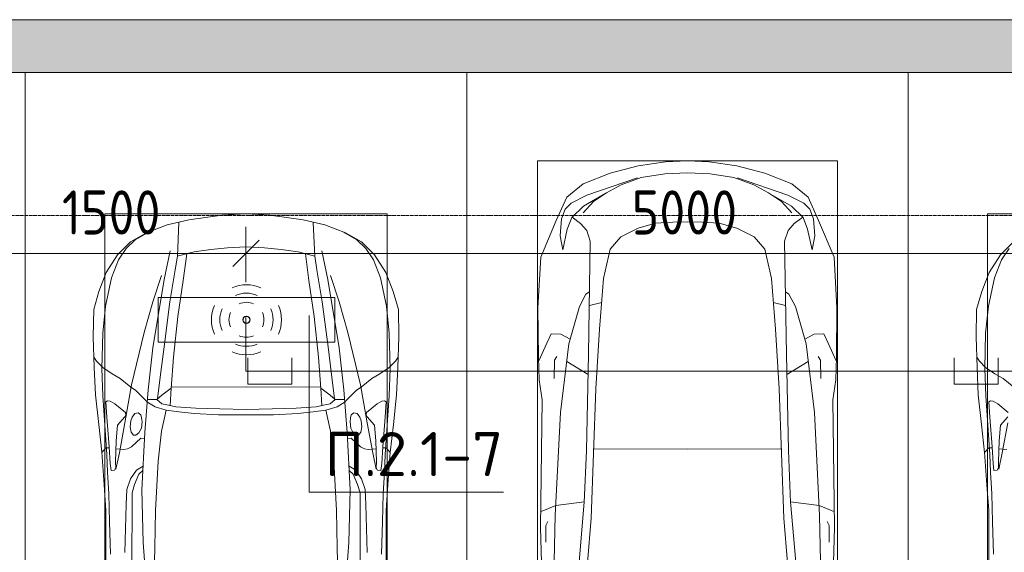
# Model space of a CAD drawing. Header units: millimetres. Extents: x -32229 to 170644, y -13689 to 125138.
# Tile 87 of 208: x -20746 to -15170, y 118342 to 121360. Entities that reach past the tile are written whole.
import ezdxf

# ---------------------------------------------------------------- set-up
doc = ezdxf.new("R2010")
doc.units = ezdxf.units.MM
doc.linetypes.add('ADSK_Линия сетки', pattern=[25, 20, -2.5, 0, -2.5])
for name, color, linetype, lineweight in [('A-ANNO-DIMS', 7, 'Continuous', 9), ('A-ANNO-DIMS-200', 7, 'Continuous', 9), ('A-ANNO-NOTE', 7, 'Continuous', 18), ('A-DETL-GENF', 7, 'Continuous', 18), ('A-DETL-THIN', 7, 'Continuous', 9), ('A-WALL', 7, 'Continuous', 18), ('A-WALL-PATT', 7, 'Continuous', 40), ('C-PRKG', 7, 'Continuous', 18), ('G-ANNO-TEXT', 7, 'Continuous', 9), ('S-GRID', 7, 'Continuous', 9)]:
    doc.layers.add(name, color=color, linetype=linetype, lineweight=lineweight)
doc.layers.add('A-DETL', color=7, linetype='Continuous', lineweight=9, true_color=0x00a600)
doc.styles.add('GOST Common_6', font='GOST_Common.ttf', dxfattribs={"width": 0.9, "height": 250})
doc.styles.add('ISOCPEUR', font='isocpeur.ttf', dxfattribs={"height": 250})
doc.dimstyles.new('ГОСТ_2_5_мм2', dxfattribs={"dimscale": 304.8, "dimtxt": 251.428749, "dimasz": 0.492126, "dimexe": 0.492126, "dimexo": 0.656168, "dimgap": 0.098425, "dimtad": 1, "dimdec": 0, "dimdsep": 46, "dimtxsty": 'GOST Common_6', "dimblk1": 'OBLIQUE', "dimblk2": 'OBLIQUE', "dimsah": 1, "dimcen": 0.09, "dimazin": 2, "dimtfac": 1, "dimtdec": 4, "dimtix": 1, "dimtmove": 0, "dimatfit": 3, "dimfxl": 1, "dimtvp": 1, "dimtolj": 1, "dimtzin": 0, "dimarcsym": 2})

# ---------------------------------------------------------------- blocks, each defined once
blk = doc.blocks.new('АР_Машиноместо - 5300x2500_С-3113488--01 ЭО')
at = {"layer": 'A-DETL-GENF', "color": 253, "lineweight": 13, "true_color": 0xaaaaaa}
for p, q in [((1250, 4800), (1126.4, 4794.1)), ((1250, 4800), (1373.6, 4794.1)), ((970.2, 4771.8), (812.7, 4729.4)), ((1126.4, 4794.1), (970.2, 4771.8)), ((1373.6, 4794.1), (1529.8, 4771.8)), ((1529.8, 4771.8), (1687.3, 4729.4)), ((812.7, 4729.4), (659.1, 4669.9)), ((680.7, 4606.5), (967, 4703.6)), ((988.2, 4706.7), (873.9, 4665.1)), ((1122.2, 4726.4), (988.2, 4706.7)), ((1250, 4731.7), (1122.2, 4726.4)), ((1250, 4731.7), (1377.8, 4726.4)), ((1377.8, 4726.4), (1511.8, 4706.7)), ((1511.8, 4706.7), (1626.1, 4665.1)), ((1819.3, 4606.5), (1533, 4703.6)), ((1687.3, 4729.4), (1840.9, 4669.9)), ((659.1, 4669.9), (565.9, 4595.1)), ((873.9, 4665.1), (791.3, 4619.7)), ((1626.1, 4665.1), (1708.7, 4619.7)), ((1840.9, 4669.9), (1934.1, 4595.1)), ((565.9, 4595.1), (507.1, 4462.6)), ((590.7, 4560.1), (680.7, 4606.5)), ((788.5, 4617.7), (661.8, 4543.1)), ((791.3, 4619.7), (717.1, 4568.9)), ((1708.7, 4619.7), (1782.9, 4568.9)), ((1711.5, 4617.7), (1838.2, 4543.1)), ((1909.3, 4560.1), (1819.3, 4606.5)), ((1934.1, 4595.1), (1992.9, 4462.6)), ((536.4, 4471.4), (557.5, 4525.7)), ((557.5, 4525.7), (590.7, 4560.1)), ((661.8, 4543.1), (594.6, 4479.3)), ((717.1, 4568.9), (659.6, 4505.3)), ((1782.9, 4568.9), (1840.4, 4505.3)), ((1838.2, 4543.1), (1905.4, 4479.3)), ((1942.5, 4525.7), (1909.3, 4560.1)), ((1963.6, 4471.4), (1942.5, 4525.7)), ((507.1, 4462.6), (419.6, 4254.2)), ((528.4, 4374.7), (536.4, 4471.4)), ((594.6, 4479.3), (569.5, 4413.1)), ((645, 4445.5), (597.3, 4481.4)), ((1855, 4445.5), (1902.7, 4481.4)), ((1905.4, 4479.3), (1930.5, 4413.1)), ((1971.6, 4374.7), (1963.6, 4471.4)), ((1992.9, 4462.6), (2080.4, 4254.2)), ((569.5, 4413.1), (543.7, 4295.1)), ((679.6, 4406.3), (645, 4445.5)), ((699.7, 4345.5), (679.6, 4406.3)), ((872.7, 4370.2), (970.5, 4419.3)), ((970.5, 4419.3), (1069.6, 4447.3)), ((1069.6, 4447.3), (1167.1, 4453.2)), ((1167.1, 4453.2), (1250, 4453.9)), ((1332.9, 4453.2), (1250, 4453.9)), ((1430.4, 4447.3), (1332.9, 4453.2)), ((1529.5, 4419.3), (1430.4, 4447.3)), ((1627.3, 4370.2), (1529.5, 4419.3)), ((1800.3, 4345.5), (1820.4, 4406.3)), ((1820.4, 4406.3), (1855, 4445.5)), ((1930.5, 4413.1), (1956.3, 4295.1)), ((543.7, 4295.1), (528.4, 4374.7)), ((812.5, 4298.9), (872.7, 4370.2)), ((1687.5, 4298.9), (1627.3, 4370.2)), ((1956.3, 4295.1), (1971.6, 4374.7)), ((689.3, 3705.5), (699.7, 4345.5)), ((774.4, 4132.9), (812.5, 4298.9)), ((1725.6, 4132.9), (1687.5, 4298.9)), ((1810.7, 3705.5), (1800.3, 4345.5)), ((419.6, 4254.2), (403.4, 3968)), ((2080.4, 4254.2), (2096.6, 3968)), ((752.2, 3845.6), (774.4, 4132.9)), ((1747.8, 3845.6), (1725.6, 4132.9)), ((638.7, 3975.4), (675.2, 4045.5)), ((675.2, 4045.5), (694.6, 4057.6)), ((1824.8, 4045.5), (1805.4, 4057.6)), ((1861.3, 3975.4), (1824.8, 4045.5)), ((403.4, 3968), (405.6, 3688.5)), ((578.7, 3762.9), (638.7, 3975.4)), ((1921.3, 3762.9), (1861.3, 3975.4)), ((2096.6, 3968), (2094.4, 3688.5)), ((453.1, 3766.3), (478.4, 3819.3)), ((478.4, 3819.3), (532.5, 3818.1)), ((532.5, 3818.1), (585.5, 3790.5)), ((731.2, 3507.6), (752.2, 3845.6)), ((1768.8, 3507.6), (1747.8, 3845.6)), ((1967.5, 3818.1), (1914.5, 3790.5)), ((2021.6, 3819.3), (1967.5, 3818.1)), ((2046.9, 3766.3), (2021.6, 3819.3)), ((408.2, 3667), (453.1, 3766.3)), ((530.9, 3374.8), (578.7, 3762.9)), ((1969.1, 3374.8), (1921.3, 3762.9)), ((2091.8, 3667), (2046.9, 3766.3)), ((405.6, 3688.5), (409.5, 3560)), ((496.8, 3671.6), (510.1, 3691.5)), ((678.7, 3159.5), (689.3, 3705.5)), ((1821.3, 3159.5), (1810.7, 3705.5)), ((2003.2, 3671.6), (1989.9, 3691.5)), ((2094.4, 3688.5), (2090.5, 3560)), ((495.5, 3566.1), (496.8, 3671.6)), ((687.1, 3588.8), (566.5, 3663.9)), ((1812.9, 3588.8), (1933.5, 3663.9)), ((2004.5, 3566.1), (2003.2, 3671.6)), ((409.5, 3560), (426.5, 3446.8)), ((2090.5, 3560), (2073.5, 3446.8)), ((704.9, 2775.5), (731.2, 3507.6)), ((1795.1, 2775.5), (1768.8, 3507.6)), ((426.5, 3446.8), (417.5, 2723)), ((2073.5, 3446.8), (2082.5, 2723)), ((501.4, 2789.7), (530.9, 3374.8)), ((1998.6, 2789.7), (1969.1, 3374.8)), ((665.6, 2864.6), (678.7, 3159.5)), ((1834.4, 2864.6), (1821.3, 3159.5)), ((505.1, 2846.9), (420.9, 2813.3)), ((665.8, 2867.4), (505.1, 2846.9)), ((636.6, 2526.5), (665.8, 2867.4)), ((1834.2, 2867.4), (1994.9, 2846.9)), ((1863.4, 2526.5), (1834.2, 2867.4)), ((1994.9, 2846.9), (2079.1, 2813.3)), ((495.7, 2532.3), (501.4, 2789.7)), ((2004.3, 2532.3), (1998.6, 2789.7)), ((447.8, 2733.7), (459.7, 2756.2)), ((447.8, 2638.7), (447.8, 2733.7)), ((684.2, 2522.3), (704.9, 2775.5)), ((1815.8, 2522.3), (1795.1, 2775.5)), ((2052.2, 2733.7), (2040.3, 2756.2)), ((2052.2, 2638.7), (2052.2, 2733.7)), ((417.5, 2723), (428.2, 2308.5)), ((2082.5, 2723), (2071.8, 2308.5))]:
    blk.add_line(p, q, dxfattribs=at)
at = {"layer": 'A-DETL-GENF', "color": 254, "lineweight": 13, "true_color": 0xd4d4d4}
for p, q in [((694.6, 3980.4), (765.1, 3996.8)), ((1805.4, 3980.4), (1734.9, 3996.8)), ((715.1, 3168.3), (1250, 3167.3)), ((1784.9, 3168.3), (1250, 3167.3))]:
    blk.add_line(p, q, dxfattribs=at)
at = {"layer": 'C-PRKG', "color": 253, "lineweight": 13, "true_color": 0xaaaaaa}
for p, q in [((0, 0), (0, 5300)), ((2500, 0), (2500, 5300)), ((400, 4800), (2100, 4800)), ((400, 500), (400, 4800)), ((2100, 500), (2100, 4800))]:
    blk.add_line(p, q, dxfattribs=at)
blk = doc.blocks.new('АР_Машиноместо - 4900x2400_М__5300х2500_-V22--01 ЭО')
at = {"layer": 'A-DETL-GENF', "color": 253, "lineweight": 13, "true_color": 0xaaaaaa}
for p, q in [((927, 4466.6), (804.4, 4436.7)), ((1114.6, 4493), (927, 4466.6)), ((1250, 4500), (1114.6, 4493)), ((1250, 4500), (1385.4, 4493)), ((1385.4, 4493), (1573, 4466.6)), ((1573, 4466.6), (1695.6, 4436.7)), ((804.4, 4436.7), (686, 4391.6)), ((861.2, 4260.3), (869.3, 4451.1)), ((1638.8, 4260.3), (1630.7, 4451.1)), ((1695.6, 4436.7), (1814, 4391.6)), ((686, 4391.6), (596.3, 4340.6)), ((1814, 4391.6), (1903.7, 4340.6)), ((596.3, 4340.6), (522.5, 4267.9)), ((1050.4, 4297.3), (955.5, 4283.9)), ((1146, 4306.7), (1050.4, 4297.3)), ((1250, 4312), (1146, 4306.7)), ((1250, 4312), (1354, 4306.7)), ((1354, 4306.7), (1449.6, 4297.3)), ((1449.6, 4297.3), (1544.5, 4283.9)), ((1903.7, 4340.6), (1977.5, 4267.9)), ((522.5, 4267.9), (458.6, 4167)), ((955.5, 4283.9), (861, 4259.4)), ((914, 4272.5), (893.6, 4121.6)), ((1544.5, 4283.9), (1639, 4259.4)), ((1586, 4272.5), (1606.4, 4121.6)), ((1977.5, 4267.9), (2041.4, 4167)), ((458.6, 4167), (416.4, 4059.2)), ((2041.4, 4167), (2083.6, 4059.2)), ((893.6, 4121.6), (863.9, 3917.5)), ((1606.4, 4121.6), (1636.1, 3917.5)), ((416.4, 4059.2), (387.4, 3958.4)), ((2083.6, 4059.2), (2112.6, 3958.4)), ((387.4, 3958.4), (384, 3802.9)), ((863.9, 3917.5), (840.1, 3687.8)), ((1636.1, 3917.5), (1659.9, 3687.8)), ((2112.6, 3958.4), (2116, 3802.9)), ((384, 3802.9), (390.2, 3630)), ((2116, 3802.9), (2109.8, 3630)), ((403.8, 3665.5), (388.1, 3688.4)), ((840.1, 3687.8), (826.6, 3509.6)), ((1659.9, 3687.8), (1673.4, 3509.6)), ((2096.2, 3665.5), (2111.9, 3688.4)), ((390.2, 3630), (397.1, 3474.2)), ((438.6, 3629.8), (403.8, 3665.5)), ((491.4, 3594.2), (438.6, 3629.8)), ((2008.6, 3594.2), (2061.4, 3629.8)), ((2061.4, 3629.8), (2096.2, 3665.5)), ((2109.8, 3630), (2102.9, 3474.2)), ((537.9, 3567), (491.4, 3594.2)), ((1962.1, 3567), (2008.6, 3594.2)), ((598.3, 3518.6), (537.9, 3567)), ((624.9, 3501.2), (598.3, 3518.6)), ((1250, 3520.1), (827.2, 3517.2)), ((1250, 3520.1), (1672.8, 3517.2)), ((1875.1, 3501.2), (1901.7, 3518.6)), ((1901.7, 3518.6), (1962.1, 3567)), ((397.1, 3474.2), (415.7, 3305.9)), ((654.7, 3470.4), (624.9, 3501.2)), ((690.2, 3433.7), (654.7, 3470.4)), ((676.4, 3260.1), (695.7, 3502.8)), ((744.3, 3447), (773.2, 3472.4)), ((773.2, 3472.4), (825.6, 3512.1)), ((825.6, 3512.1), (821, 3413)), ((1674.4, 3512.1), (1679, 3413)), ((1726.8, 3472.4), (1674.4, 3512.1)), ((1755.7, 3447), (1726.8, 3472.4)), ((1823.6, 3260.1), (1804.3, 3502.8)), ((1809.8, 3433.7), (1845.3, 3470.4)), ((1845.3, 3470.4), (1875.1, 3501.2)), ((2102.9, 3474.2), (2084.3, 3305.9)), ((456.6, 3434.5), (466.2, 3441.1)), ((462.2, 3347.3), (456.6, 3434.5)), ((466.2, 3441.1), (481.5, 3439.1)), ((481.5, 3439.1), (508, 3422.8)), ((508, 3422.8), (566.8, 3375.1)), ((744.1, 3447.2), (691.3, 3447.2)), ((773, 3424.2), (744.1, 3447.2)), ((811.1, 3414.8), (773, 3424.2)), ((853.3, 3407.2), (811.1, 3414.8)), ((965.3, 3397.8), (853.3, 3407.2)), ((1534.7, 3397.8), (1646.7, 3407.2)), ((1646.7, 3407.2), (1688.9, 3414.8)), ((1688.9, 3414.8), (1727, 3424.2)), ((1727, 3424.2), (1755.7, 3447)), ((1755.7, 3447.2), (1808.7, 3447.2)), ((1992, 3422.8), (1933.2, 3375.1)), ((2018.5, 3439.1), (1992, 3422.8)), ((2033.8, 3441.1), (2018.5, 3439.1)), ((2043.4, 3434.5), (2033.8, 3441.1)), ((2037.8, 3347.3), (2043.4, 3434.5)), ((474.8, 3179.9), (462.2, 3347.3)), ((564.6, 3349.7), (522.2, 3303.2)), ((569.7, 3360.7), (564.6, 3349.7)), ((566.8, 3375.1), (569.7, 3360.7)), ((597.1, 3327.4), (605.2, 3346.8)), ((605.2, 3346.8), (620, 3369.3)), ((620, 3369.3), (638.7, 3372.5)), ((638.7, 3372.5), (654.1, 3360.7)), ((654.1, 3360.7), (658.7, 3344.5)), ((1102.5, 3394.3), (965.3, 3397.8)), ((1250, 3391.3), (1102.5, 3394.3)), ((1250, 3391.3), (1397.5, 3394.3)), ((1397.5, 3394.3), (1534.7, 3397.8)), ((1845.9, 3360.7), (1841.3, 3344.5)), ((1861.3, 3372.5), (1845.9, 3360.7)), ((1880, 3369.3), (1861.3, 3372.5)), ((1894.8, 3346.8), (1880, 3369.3)), ((1902.9, 3327.4), (1894.8, 3346.8)), ((1933.2, 3375.1), (1930.3, 3360.7)), ((1930.3, 3360.7), (1935.4, 3349.7)), ((1935.4, 3349.7), (1977.8, 3303.2)), ((2025.2, 3179.9), (2037.8, 3347.3)), ((415.7, 3305.9), (432.8, 3149.3)), ((522.2, 3303.2), (515.3, 3213.7)), ((593.6, 3292.5), (597.1, 3327.4)), ((599.8, 3262.3), (593.6, 3292.5)), ((661.1, 3321.2), (657.2, 3286.3)), ((658.7, 3344.5), (661.1, 3321.2)), ((1841.3, 3344.5), (1838.9, 3321.2)), ((1838.9, 3321.2), (1842.8, 3286.3)), ((1900.2, 3262.3), (1906.4, 3292.5)), ((1906.4, 3292.5), (1902.9, 3327.4)), ((1977.8, 3303.2), (1984.7, 3213.7)), ((2084.3, 3305.9), (2067.1, 3148.3)), ((612.1, 3245.7), (599.8, 3262.3)), ((626.8, 3246.1), (612.1, 3245.7)), ((643.2, 3259.9), (626.8, 3246.1)), ((657.2, 3286.3), (643.2, 3259.9)), ((659.3, 2936), (676.4, 3260.1)), ((1840.7, 2936), (1823.6, 3260.1)), ((1842.8, 3286.3), (1856.8, 3259.9)), ((1856.8, 3259.9), (1873.2, 3246.1)), ((1873.2, 3246.1), (1887.9, 3245.7)), ((1887.9, 3245.7), (1900.2, 3262.3)), ((480.8, 3085), (474.8, 3179.9)), ((515.3, 3213.7), (510.9, 3094.6)), ((601.7, 3179.4), (579.5, 3167.7)), ((654.5, 3228.1), (601.7, 3179.4)), ((674.6, 3227.6), (654.5, 3228.1)), ((1825.4, 3227.6), (1845.5, 3228.1)), ((1845.5, 3228.1), (1898.3, 3179.4)), ((1898.3, 3179.4), (1920.5, 3167.7)), ((1984.7, 3213.7), (1989.1, 3094.6)), ((2019.2, 3085), (2025.2, 3179.9)), ((432.8, 3149.3), (446, 2964.8)), ((456.9, 3174.2), (432.9, 3148.3)), ((475.2, 3173.5), (456.9, 3174.2)), ((558.4, 3165.4), (513.6, 3168)), ((579.5, 3167.7), (558.4, 3165.4)), ((1920.5, 3167.7), (1941.6, 3165.4)), ((1941.6, 3165.4), (1986.4, 3168)), ((2024.8, 3173.5), (2043.1, 3174.2)), ((2043.1, 3174.2), (2067.1, 3148.3)), ((2067.2, 3149.3), (2054, 2964.8)), ((485.6, 3046.1), (480.8, 3085)), ((510.9, 3094.6), (512.2, 3061.4)), ((1989.1, 3094.6), (1987.8, 3061.4)), ((2014.4, 3046.1), (2019.2, 3085)), ((504.5, 3046.6), (485.6, 3046.1)), ((512.2, 3061.4), (504.5, 3046.6)), ((643.6, 3024.6), (618.7, 2966.7)), ((665.1, 3046.1), (643.6, 3024.6)), ((1834.9, 3046.1), (1856.4, 3024.6)), ((1856.4, 3024.6), (1881.3, 2966.7)), ((1987.8, 3061.4), (1995.5, 3046.6)), ((1995.5, 3046.6), (2014.4, 3046.1)), ((446, 2964.8), (456.1, 2818.3)), ((618.7, 2966.7), (604.4, 2919.4)), ((1881.3, 2966.7), (1895.6, 2919.4)), ((2054, 2964.8), (2043.9, 2818.3)), ((604.4, 2919.4), (604.4, 2850.8)), ((667.8, 2638.3), (659.3, 2936)), ((1832.2, 2638.3), (1840.7, 2936)), ((1895.6, 2919.4), (1895.6, 2850.8)), ((604.4, 2850.8), (603.5, 2534.3)), ((1895.6, 2850.8), (1896.5, 2534.3)), ((456.1, 2818.3), (456.8, 2613.6)), ((2043.9, 2818.3), (2043.2, 2613.6)), ((684.8, 2406.5), (667.8, 2638.3)), ((1815.2, 2406.5), (1832.2, 2638.3)), ((456.8, 2613.6), (454.5, 2423.6)), ((2043.2, 2613.6), (2045.5, 2423.6))]:
    blk.add_line(p, q, dxfattribs=at)
at = {"layer": 'A-DETL-GENF', "color": 254, "lineweight": 13, "true_color": 0xd4d4d4}
for p, q in [((625, 4354.8), (571.5, 4303.1)), ((696.3, 4395.8), (625, 4354.8)), ((1803.7, 4395.8), (1875, 4354.8)), ((1875, 4354.8), (1928.5, 4303.1)), ((571.5, 4303.1), (527.8, 4239.8)), ((1928.5, 4303.1), (1972.2, 4239.8)), ((527.8, 4239.8), (488.6, 4138.1)), ((786.9, 4128.3), (821.1, 4289.8)), ((849, 4182.8), (861.2, 4260.3)), ((1651, 4182.8), (1638.8, 4260.3)), ((1713.1, 4128.3), (1678.9, 4289.8)), ((1972.2, 4239.8), (2011.4, 4138.1)), ((819.4, 4000.8), (849, 4182.8)), ((1680.6, 4000.8), (1651, 4182.8)), ((488.6, 4138.1), (454.7, 3976.8)), ((722.7, 4001.8), (771.7, 4149.8)), ((723.2, 3741.5), (786.9, 4128.3)), ((1776.8, 3741.5), (1713.1, 4128.3)), ((1777.3, 4001.8), (1728.3, 4149.8)), ((2011.4, 4138.1), (2045.3, 3976.8)), ((454.7, 3976.8), (438.6, 3823.4)), ((673.6, 3827.1), (722.7, 4001.8)), ((785.7, 3746.6), (819.4, 4000.8)), ((1714.3, 3746.6), (1680.6, 4000.8)), ((1826.4, 3827.1), (1777.3, 4001.8)), ((2045.3, 3976.8), (2061.4, 3823.4)), ((438.6, 3823.4), (434.2, 3623.7)), ((602.3, 3530.2), (673.6, 3827.1)), ((1897.7, 3530.2), (1826.4, 3827.1)), ((2061.4, 3823.4), (2065.8, 3623.7)), ((695.7, 3502.8), (723.2, 3741.5)), ((765.5, 3589.1), (785.7, 3746.6)), ((1734.5, 3589.1), (1714.3, 3746.6)), ((1804.3, 3502.8), (1776.8, 3741.5)), ((434.2, 3623.7), (439.5, 3468.5)), ((749.1, 3450.8), (765.5, 3589.1)), ((1750.9, 3450.8), (1734.5, 3589.1)), ((2065.8, 3623.7), (2060.5, 3468.5)), ((564, 3316.2), (602.3, 3530.2)), ((1936, 3316.2), (1897.7, 3530.2)), ((439.5, 3468.5), (462, 3136.6)), ((2060.5, 3468.5), (2038, 3136.6)), ((734.6, 3405.8), (688.5, 3435.5)), ((797.1, 3388.2), (734.6, 3405.8)), ((1702.9, 3388.2), (1765.4, 3405.8)), ((1765.4, 3405.8), (1811.5, 3435.5)), ((771.7, 3268.5), (797.1, 3388.2)), ((870, 3377.1), (797.1, 3388.2)), ((957.1, 3368.9), (870, 3377.1)), ((1093.5, 3360.7), (957.1, 3368.9)), ((1250, 3360.7), (1093.5, 3360.7)), ((1250, 3360.7), (1406.5, 3360.7)), ((1406.5, 3360.7), (1542.9, 3368.9)), ((1542.9, 3368.9), (1630, 3377.1)), ((1630, 3377.1), (1702.9, 3388.2)), ((1728.3, 3268.5), (1702.9, 3388.2)), ((532.7, 3145.9), (564, 3316.2)), ((1967.3, 3145.9), (1936, 3316.2)), ((752.8, 3099), (771.7, 3268.5)), ((1747.2, 3099), (1728.3, 3268.5)), ((462, 3136.6), (466.3, 3036.3)), ((512.5, 3053.2), (532.7, 3145.9)), ((1987.5, 3053.2), (1967.3, 3145.9)), ((2038, 3136.6), (2033.7, 3036.3)), ((629, 3048.1), (666.7, 3069.7)), ((737.8, 2818.3), (752.8, 3099)), ((1762.2, 2818.3), (1747.2, 3099)), ((1871, 3048.1), (1833.3, 3069.7)), ((466.3, 3036.3), (473.9, 2913.7)), ((595.2, 2997.9), (629, 3048.1)), ((1904.8, 2997.9), (1871, 3048.1)), ((2033.7, 3036.3), (2026.1, 2913.7)), ((575.7, 2937.4), (595.2, 2997.9)), ((1924.3, 2937.4), (1904.8, 2997.9)), ((473.9, 2913.7), (477.8, 2754.7)), ((571.6, 2853.3), (575.7, 2937.4)), ((1928.4, 2853.3), (1924.3, 2937.4)), ((2026.1, 2913.7), (2022.2, 2754.7)), ((564.4, 2580.5), (571.6, 2853.3)), ((1935.6, 2580.5), (1928.4, 2853.3)), ((733.8, 2606.7), (737.8, 2818.3)), ((1766.2, 2606.7), (1762.2, 2818.3)), ((477.8, 2754.7), (483.3, 2571.4)), ((2022.2, 2754.7), (2016.7, 2571.4)), ((728.4, 2415.7), (733.8, 2606.7)), ((1771.6, 2415.7), (1766.2, 2606.7))]:
    blk.add_line(p, q, dxfattribs=at)
at = {"layer": 'C-PRKG', "color": 253, "lineweight": 13, "true_color": 0xaaaaaa}
for p, q in [((0, 0), (0, 5300)), ((2500, 0), (2500, 5300)), ((450, 4500), (2050, 4500)), ((450, 800), (450, 4500)), ((2050, 800), (2050, 4500))]:
    blk.add_line(p, q, dxfattribs=at)
blk = doc.blocks.new('АР_Машиноместо - 4900x2400_М__5300х2500_-V21--01 ЭО')
at = {"layer": 'A-DETL-GENF', "color": 253, "lineweight": 13, "true_color": 0xaaaaaa}
for p, q in [((2043.2, -2613.6), (2045.5, -2423.6)), ((2043.9, -2818.3), (2043.2, -2613.6)), ((2054, -2964.8), (2043.9, -2818.3)), ((2067.2, -3149.3), (2054, -2964.8)), ((1987.8, -3061.4), (1995.5, -3046.6)), ((1989.1, -3094.6), (1987.8, -3061.4)), ((1995.5, -3046.6), (2014.4, -3046.1)), ((2014.4, -3046.1), (2019.2, -3085)), ((1984.7, -3213.7), (1989.1, -3094.6)), ((2019.2, -3085), (2025.2, -3179.9)), ((1941.6, -3165.4), (1986.4, -3168)), ((2024.8, -3173.5), (2043.1, -3174.2)), ((2043.1, -3174.2), (2067.1, -3148.3)), ((2084.3, -3305.9), (2067.1, -3148.3)), ((1977.8, -3303.2), (1984.7, -3213.7)), ((2025.2, -3179.9), (2037.8, -3347.3)), ((1935.4, -3349.7), (1977.8, -3303.2)), ((2102.9, -3474.2), (2084.3, -3305.9)), ((1992, -3422.8), (1933.2, -3375.1)), ((2037.8, -3347.3), (2043.4, -3434.5)), ((2018.5, -3439.1), (1992, -3422.8)), ((2033.8, -3441.1), (2018.5, -3439.1)), ((2043.4, -3434.5), (2033.8, -3441.1)), ((2109.8, -3630), (2102.9, -3474.2)), ((1901.7, -3518.6), (1962.1, -3567)), ((1962.1, -3567), (2008.6, -3594.2)), ((2008.6, -3594.2), (2061.4, -3629.8)), ((2061.4, -3629.8), (2096.2, -3665.5)), ((2096.2, -3665.5), (2111.9, -3688.4)), ((2116, -3802.9), (2109.8, -3630)), ((2112.6, -3958.4), (2116, -3802.9)), ((2083.6, -4059.2), (2112.6, -3958.4)), ((2041.4, -4167), (2083.6, -4059.2)), ((1977.5, -4267.9), (2041.4, -4167)), ((1903.7, -4340.6), (1977.5, -4267.9))]:
    blk.add_line(p, q, dxfattribs=at)
at = {"layer": 'A-DETL-GENF', "color": 254, "lineweight": 13, "true_color": 0xd4d4d4}
for p, q in [((2022.2, -2754.7), (2016.7, -2571.4)), ((2026.1, -2913.7), (2022.2, -2754.7)), ((2033.7, -3036.3), (2026.1, -2913.7)), ((1987.5, -3053.2), (1967.3, -3145.9)), ((2038, -3136.6), (2033.7, -3036.3)), ((1967.3, -3145.9), (1936, -3316.2)), ((2060.5, -3468.5), (2038, -3136.6)), ((2065.8, -3623.7), (2060.5, -3468.5)), ((2061.4, -3823.4), (2065.8, -3623.7)), ((2045.3, -3976.8), (2061.4, -3823.4)), ((2011.4, -4138.1), (2045.3, -3976.8)), ((1972.2, -4239.8), (2011.4, -4138.1)), ((1928.5, -4303.1), (1972.2, -4239.8))]:
    blk.add_line(p, q, dxfattribs=at)
at = {"layer": 'C-PRKG', "color": 253, "lineweight": 13, "true_color": 0xaaaaaa}
for p, q in [((2500, 0), (2500, -5300)), ((2050, -800), (2050, -4500)), ((450, -4500), (2050, -4500))]:
    blk.add_line(p, q, dxfattribs=at)
blk = doc.blocks.new('Наметкина 10_РД_АР_П_rvt-1--01 ЭО')
at = {"layer": 'A-WALL-PATT', "lineweight": 5, "true_color": 0xaaaaaa}
h = blk.add_hatch(dxfattribs=at)
h.set_pattern_fill('FP_1', color=253, style=0, pattern_type=2)
h.set_pattern_definition([(45, (0, 0), (-228.0985, 228.0985), []), (45, (228.1, 0), (-228.0985, 228.0985), [403.225, -80.645, 6.706, -73.939])])
h.paths.add_polyline_path([(19235.3, 121060), (19235.3, 121360), (-20964.7, 121360), (-20964.7, 121060), (12549.4, 121060)])
at = {"layer": 'A-WALL', "color": 253, "lineweight": 13, "true_color": 0xaaaaaa}
for p, q in [((19235.3, 121360), (-20964.7, 121360)), ((-20964.7, 121060), (-13164.7, 121060))]:
    blk.add_line(p, q, dxfattribs=at)
at = {"layer": 'C-PRKG', "color": 253, "lineweight": 13, "true_color": 0xaaaaaa}
for name, p in [('АР_Машиноместо - 4900x2400_М__5300х2500_-V22--01 ЭО', (-20714.7, 115760)), ('АР_Машиноместо - 5300x2500_С-3113488--01 ЭО', (-18214.7, 115760))]:
    blk.add_blockref(name, p, dxfattribs=at)
at = {"layer": 'C-PRKG', "color": 253, "lineweight": 13, "true_color": 0xaaaaaa, "rotation": 180}
blk.add_blockref('АР_Машиноместо - 4900x2400_М__5300х2500_-V21--01 ЭО', (-13214.7, 115760), dxfattribs=at)
blk = doc.blocks.new('DIMBLOCK122--01 ЭО')
at = {"layer": 'A-ANNO-DIMS-200'}
for p, q in [((-20964.7, 119942.1), (-20964.7, 120186)), ((-19465.2, 119872.6), (-19465.2, 120186)), ((-20964.7, 120036), (-20889.7, 120111)), ((-19465.2, 120036), (-19390.2, 120111)), ((-20964.7, 120036), (-21039.7, 119961)), ((-20964.7, 120036), (-19465.2, 120036)), ((-20964.7, 120036), (-20964.7, 119942.1)), ((-19465.2, 120036), (-19540.2, 119961)), ((-19465.2, 120036), (-19465.2, 119872.6))]:
    blk.add_line(p, q, dxfattribs=at)
at = {"layer": 'A-ANNO-DIMS-200', "color": 0, "insert": (-20506.9, 120392.7), "char_height": 250, "width": 700.591, "attachment_point": 1, "line_spacing_factor": 1.022761, "style": 'GOST Common_6'}
blk.add_mtext('1500', dxfattribs=at)
blk = doc.blocks.new('_Oblique')
at = {"color": 0, "linetype": 'ByBlock', "lineweight": -2}
blk.add_line((-0.5, -0.5), (0.5, 0.5), dxfattribs=at)
blk = doc.blocks.new('DIMBLOCK123--01 ЭО')
at = {"layer": 'A-ANNO-DIMS-200'}
for p, q in [((-19465.2, 119872.6), (-19465.2, 120186)), ((-14465.1, 119871.2), (-14465.1, 120186)), ((-19465.2, 120036), (-19390.2, 120111)), ((-14465.1, 120036), (-14390.1, 120111)), ((-19465.2, 120036), (-19540.2, 119961)), ((-19465.2, 120036), (-14465.1, 120036)), ((-19465.2, 120036), (-19465.2, 119872.6)), ((-14465.1, 120036), (-14540.1, 119961)), ((-14465.1, 120036), (-14465.1, 119871.2))]:
    blk.add_line(p, q, dxfattribs=at)
at = {"layer": 'A-ANNO-DIMS-200', "color": 0, "insert": (-17280.5, 120392.7), "char_height": 250, "width": 756.843, "attachment_point": 1, "line_spacing_factor": 1.022761, "style": 'GOST Common_6'}
blk.add_mtext('5000', dxfattribs=at)

msp = doc.modelspace()

# ---------------------------------------------------------------- linework, layer by layer
at = {"layer": 'A-ANNO-NOTE', "color": 5, "lineweight": 9, "true_color": 0x0000ff}
for p, q in [((-19962.4, 119786.2), (-18962.4, 119786.2)), ((-19962.4, 119533.5), (-19962.4, 119786.2)), ((-18962.4, 119786.2), (-18962.4, 119533.5)), ((-18962.4, 119533.5), (-19962.4, 119533.5))]:
    msp.add_line(p, q, dxfattribs=at)
for centre in [(-19463.3, 119659.7), (-19462.4, 119660.6), (-19462.4, 119658.8), (-19461.5, 119659.7)]:
    msp.add_circle(centre, 20, dxfattribs=at)
for centre, radius, start, end in [((-19462.4, 119658.8), 199.6, 66, 114), ((-19462.4, 119658.8), 151.5, 66, 114), ((-19461.5, 119659.7), 199.6, 156, 204), ((-19461.5, 119659.7), 151.5, 156, 204), ((-19462.4, 119658.8), 99.8, 66, 114), ((-19463.3, 119659.7), 151.5, 336, 24), ((-19463.3, 119659.7), 199.6, 336, 24), ((-19461.5, 119659.7), 99.8, 156, 204), ((-19463.3, 119659.7), 99.8, 336, 24), ((-19462.4, 119660.6), 99.8, 246, 294), ((-19462.4, 119660.6), 151.5, 246, 294), ((-19462.4, 119660.6), 199.6, 246, 294)]:
    msp.add_arc(centre, radius, start, end, dxfattribs=at)
at = {"layer": 'A-DETL', "color": 5, "true_color": 0x0000ff}
for p, q in [((-19465.2, 119672.6), (-19465.2, 119369.3)), ((-19454.9, 119444.3), (-19454.9, 119294.3)), ((-19204.9, 119294.3), (-19204.9, 119444.3)), ((-15454.9, 119444.3), (-15454.9, 119294.3)), ((-15204.9, 119294.3), (-15204.9, 119444.3)), ((22488.8, 119369.3), (-19465.2, 119369.3)), ((-19454.9, 119294.3), (-19204.9, 119294.3)), ((-15454.9, 119294.3), (-15204.9, 119294.3))]:
    msp.add_line(p, q, dxfattribs=at)
at = {"layer": 'A-DETL-THIN'}
for p, q in [((-19106.3, 119683.2), (-19106.3, 118683.2)), ((-19106.3, 118683.2), (-18006.3, 118683.2))]:
    msp.add_line(p, q, dxfattribs=at)
at = {"layer": 'S-GRID', "color": 253, "linetype": 'ADSK_Линия сетки', "true_color": 0xaaaaaa}
msp.add_line((131381.2, 120250), (-30593.4, 120250), dxfattribs=at)

# ---------------------------------------------------------------- block references
at = {"lineweight": 5}
msp.add_blockref('Наметкина 10_РД_АР_П_rvt-1--01 ЭО', (0, 0), dxfattribs=at)

# ---------------------------------------------------------------- texts
at = {"layer": 'G-ANNO-TEXT', "insert": (-19018.7, 119023.6), "char_height": 250, "width": 1016.06, "attachment_point": 1, "line_spacing_factor": 1.139951, "style": 'ISOCPEUR'}
msp.add_mtext('\\pt600,1200,1800,2400,3000,3600,4200,4800,5400,6000,6600,7200,7800,8400,9000,9600,10200,10800,11400,12000,12600,13200,13800,14400,15000,15600,16200,16800,17400,18000,18600,19200;П.2.1-7', dxfattribs=at)

# ---------------------------------------------------------------- dimensions: what is measured, and where the dimension line sits
at = {"layer": 'A-ANNO-DIMS'}
for base, p1, p2, override, picture, middle in [((-19465.1789, 120035.9972), (-20964.7058, 120142.0632), (-19465.1789, 119672.6021), {"dimpost": '<>', "dimfxl": 1571.297172}, 'DIMBLOCK122--01 ЭО', (-20214.9423, 120190.9972)), ((-14465.1, 120036), (-19465.2, 119672.6), (-14465.1, 119671.2), {"dimpost": '<>', "dimfxl": 5000.072736}, 'DIMBLOCK123--01 ЭО', (-16965.1, 120191))]:
    dim = msp.add_linear_dim(base=base, p1=p1, p2=p2, dimstyle='ГОСТ_2_5_мм2', override=override, dxfattribs=at)
    dim.commit()
    dim.dimension.update_dxf_attribs({"geometry": picture, "text_midpoint": middle})

doc.saveas('drawing.dxf')
